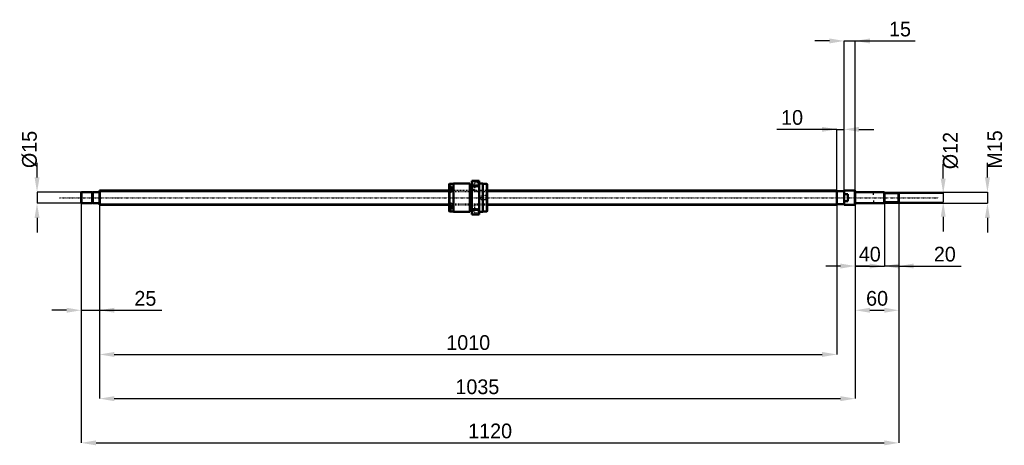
# Model space of a CAD drawing. Header units: millimetres. Extents: x -109 to 1239, y -339 to 244.
import ezdxf

# ---------------------------------------------------------------- set-up
doc = ezdxf.new("R2010")
doc.units = ezdxf.units.MM
doc.linetypes.add('Center', pattern=[1.5, 0.45, -0.5, 0.05, -0.5])
doc.linetypes.add('Dashed', pattern=[2, 1, -1])
for name, color, linetype, lineweight in [('2d ConnectionPoints', 7, 'Continuous', 50), ('AM_0', 7, 'Continuous', 50), ('AM_4', 3, 'Continuous', 25), ('AM_5', 3, 'Continuous', 25), ('AM_7', 7, 'Center', 25), ('AM_9', 6, 'Dashed', 25)]:
    doc.layers.add(name, color=color, linetype=linetype, lineweight=lineweight)
doc.dimstyles.new('ISO-25', dxfattribs={"dimtxt": 2.5, "dimasz": 2.5, "dimexe": 1.25, "dimexo": 0.625, "dimtad": 1, "dimtxsty": 'Standard', "dimcen": 2.5, "dimadec": 0, "dimazin": 0, "dimtfac": 1, "dimtmove": 0, "dimatfit": 3, "dimfxl": 0, "dimarcsym": 0})

# ---------------------------------------------------------------- blocks, each defined once
blk = doc.blocks.new('1_BNK_2020_3_6G0_1120LC5Y0_Nut_0_in_BNK2020_3_6G0_1120LC5Y_5310__0')
at = {"layer": 'AM_0'}
for p, q in [((479.5, 19), (479, 18.5)), ((479, 18.5), (479, -10.6)), ((479, 15.2), (479.5, 15.5)), ((482, 13.7), (479.3, 13.7)), ((485, 19), (479.5, 19)), ((479.5, 19), (479.5, 15.5)), ((482, 15.5), (479.5, 15.5)), ((482, 15.5), (482, 10.9)), ((507, 19.5), (485, 19.5)), ((485, 19.5), (485, -19.5)), ((507, 19.5), (507, -19.5)), ((510, 17.6), (507, 17.6)), ((510, 23), (510, -23)), ((520, 23), (510, 23)), ((510, 15.6), (510.5, 16.7)), ((510.5, 23), (510.5, 16.7)), ((510.5, 16.7), (519.5, 16.7)), ((519.5, 23), (519.5, 16.7)), ((519.5, 16.7), (520, 15.6)), ((520, 23), (520, -23)), ((525, 19.5), (520, 19.5)), ((525, 19.5), (525, -19.5)), ((530.5, 19), (525, 19)), ((531, 18.5), (530.5, 19)), ((530.5, 19), (530.5, -19)), ((531, 18.5), (531, -18.5)), ((479.5, 10.9), (479, 10.6)), ((482, 10.9), (479.5, 10.9)), ((479.5, 10.9), (479.5, -10.9)), ((479, -10.6), (479, -18.5)), ((479, -10.6), (479.5, -10.9)), ((482, -10.9), (479.5, -10.9)), ((482, -10.9), (482, -15.5)), ((479.5, -15.5), (479, -15.2)), ((479, -18.5), (479.5, -19)), ((479.3, -13.7), (482, -13.7)), ((482, -15.5), (479.5, -15.5)), ((479.5, -15.5), (479.5, -19)), ((479.5, -19), (485, -19)), ((485, -19.5), (507, -19.5)), ((507, -17.6), (510, -17.6)), ((510.5, -16.7), (510, -15.6)), ((510, -23), (520, -23)), ((510.5, -16.7), (510.5, -23)), ((519.5, -16.7), (510.5, -16.7)), ((520, -15.6), (519.5, -16.7)), ((519.5, -16.7), (519.5, -23)), ((520, -19.5), (525, -19.5)), ((525, -19), (530.5, -19)), ((530.5, -19), (531, -18.5))]:
    blk.add_line(p, q, dxfattribs=at)
for centre, start, end in [((479.3, 13.4), 90, 180), ((479.3, -13.4), 180, 270)]:
    blk.add_arc(centre, 0.275, start, end, dxfattribs=at)
at = {"layer": 'AM_4'}
for p, q in [((479.3, 13.7), (479.3, 10.8)), ((479.3, -10.8), (479.3, -13.7))]:
    blk.add_line(p, q, dxfattribs=at)
at = {"layer": 'AM_5', "linetype": 'Dashed'}
for p, q in [((523.7, 2.6), (524.4, 3)), ((531, 3), (524.4, 3)), ((524.4, 3), (524.4, -3)), ((523.7, -2.6), (524.4, -3)), ((531, -3), (524.4, -3))]:
    blk.add_line(p, q, dxfattribs=at)
at = {"layer": 'AM_7'}
for p, q in [((509.5, 14.8), (520.5, 14.8)), ((478.9, 11), (482.1, 11)), ((478.9, -11), (482.1, -11)), ((509.5, -14.8), (520.5, -14.8))]:
    blk.add_line(p, q, dxfattribs=at)
at = {"layer": 'AM_9'}
for p, q in [((513.5, 18.1), (510, 18.1)), ((520, 20.3), (513.5, 20.3)), ((513.5, 20.3), (513.5, 9.3)), ((482, 13.3), (479, 13.3)), ((480.9, 12.4), (479, 12.4)), ((480.9, 12), (479, 12)), ((480.9, 11.3), (479, 11.3)), ((480.9, 10.6), (479, 10.6)), ((531, 10), (479, 10)), ((480.9, 9.9), (479, 9.9)), ((480.9, 9.6), (479, 9.6)), ((482, 8.7), (479, 8.7)), ((479, 7.7), (482, 7.7)), ((479.3, 10.8), (479.3, 8.2)), ((479.3, 8.2), (482, 8.2)), ((480.9, 12.4), (480.9, 9.6)), ((482, 10.9), (482, 7.7)), ((510, 11.5), (513.5, 11.5)), ((513.5, 9.3), (520, 9.3)), ((522.6, 2.6), (521.1, 0)), ((521.1, 0), (522.6, -2.6)), ((530.6, 2.6), (522.6, 2.6)), ((522.6, 2.6), (522.6, -2.6)), ((531, 3), (530.6, 2.6)), ((530.6, 2.6), (530.6, -2.6)), ((482, -7.7), (479, -7.7)), ((482, -8.7), (479, -8.7)), ((480.9, -9.6), (479, -9.6)), ((480.9, -9.9), (479, -9.9)), ((479, -10), (531, -10)), ((480.9, -10.6), (479, -10.6)), ((480.9, -11.3), (479, -11.3)), ((480.9, -12), (479, -12)), ((480.9, -12.4), (479, -12.4)), ((482, -13.3), (479, -13.3)), ((482, -8.2), (479.3, -8.2)), ((479.3, -8.2), (479.3, -10.8)), ((480.9, -9.6), (480.9, -12.4)), ((482, -7.7), (482, -10.9)), ((513.5, -11.4), (510, -11.4)), ((520, -9.2), (513.5, -9.2)), ((513.5, -9.2), (513.5, -20.2)), ((522.6, -2.6), (530.6, -2.6)), ((530.6, -2.6), (531, -3)), ((510, -18), (513.5, -18)), ((513.5, -20.2), (520, -20.2))]:
    blk.add_line(p, q, dxfattribs=at)
for centre, start, end in [((479.3, 8.5), 180, 270), ((479.3, -8.5), 90, 180)]:
    blk.add_arc(centre, 0.275, start, end, dxfattribs=at)
blk = doc.blocks.new('2_BNK_2020_3_6G0_1120LC5Y_Shaft_0_in_BNK2020_3_6G0_1120LC5Y_5310__0')
at = {"layer": 'AM_0'}
for p, q in [((-24.5, 7.5), (-25, 7)), ((-25, 7), (-25, -7)), ((-10.2, 7.5), (-24.5, 7.5)), ((-24.5, 7.5), (-24.5, -7.5)), ((-10.2, 7.5), (-10.2, -7.5)), ((-9, 7.2), (-10.2, 7.2)), ((-0.2, 7.5), (-9, 7.5)), ((-9, 7.5), (-9, -7.5)), ((0.3, 10), (0, 9.7)), ((0, 9.7), (0, -9.7)), ((479, 10), (0.3, 10)), ((0.3, 10), (0.3, -10)), ((1010, 10), (531, 10)), ((1010, 10), (1010, -10)), ((1020, 9), (1010, 9)), ((1020, 9.8), (1020, -9.8)), ((1034.7, 9.8), (1020, 9.8)), ((1025, 4.8), (1020, 4.8)), ((1025, 4.8), (1025, -4.8)), ((1035, 9.4), (1034.7, 9.8)), ((1034.7, 9.8), (1034.7, -9.8)), ((1035, 9.4), (1035, -9.4)), ((1074.5, 7.5), (1035.2, 7.5)), ((1075, 7), (1074.5, 7.5)), ((1074.5, 7.5), (1074.5, -7.5)), ((1075, 7), (1075, -7)), ((1094.5, 6), (1075, 6)), ((1095, 5.5), (1094.5, 6)), ((1094.5, 6), (1094.5, -6)), ((1095, 5.5), (1095, -5.5)), ((-25, -7), (-24.5, -7.5)), ((-24.5, -7.5), (-10.2, -7.5)), ((-10.2, -7.2), (-9, -7.2)), ((-9, -7.5), (-0.2, -7.5)), ((0, -9.7), (0.3, -10)), ((0.3, -10), (479, -10)), ((531, -10), (1010, -10)), ((1010, -9), (1020, -9)), ((1020, -4.8), (1025, -4.8)), ((1020, -9.8), (1034.7, -9.8)), ((1034.7, -9.8), (1035, -9.4)), ((1035.2, -7.5), (1074.5, -7.5)), ((1074.5, -7.5), (1075, -7)), ((1075, -6), (1094.5, -6)), ((1094.5, -6), (1095, -5.5))]:
    blk.add_line(p, q, dxfattribs=at)
for centre, start, end in [((-0.2, 7.7), 270, 360), ((1035.2, 7.7), 180, 270), ((-0.2, -7.7), 0, 90), ((1035.2, -7.7), 90, 180)]:
    blk.add_arc(centre, 0.2, start, end, dxfattribs=at)
at = {"layer": 'AM_4'}
for p, q in [((-0.2, 7.5), (-0.2, -7.5)), ((1035.2, 7.5), (1035.2, -7.5))]:
    blk.add_line(p, q, dxfattribs=at)
at = {"layer": 'AM_5'}
for p, q in [((0, 8.5), (479, 8.5)), ((531, 8.5), (1010, 8.5)), ((1010, 5), (1010, 8.5)), ((1075, 6.9), (1060, 6.9)), ((1060, 3.8), (1060, 6.9)), ((0, -8.5), (479, -8.5)), ((531, -8.5), (1010, -8.5)), ((1010, -5), (1010, -8.5)), ((1060, -3.8), (1060, -6.9)), ((1075, -6.9), (1060, -6.9))]:
    blk.add_line(p, q, dxfattribs=at)
at = {"layer": 'AM_5', "linetype": 'Dashed'}
for p, q in [((479, 8.5), (531, 8.5)), ((479, -8.5), (531, -8.5))]:
    blk.add_line(p, q, dxfattribs=at)
at = {"layer": 'AM_7'}
blk.add_line((-54.8, 0), (1149.8, 0), dxfattribs=at)
at = {"layer": 'AM_9'}
for p, q in [((531, 10), (479, 10)), ((479, -10), (531, -10))]:
    blk.add_line(p, q, dxfattribs=at)
blk = doc.blocks.new('*D3')
at = {"layer": 'AM_5', "color": 0, "lineweight": -2}
for p, q in [((-25, -7), (-25, -154.3)), ((0, -9.7), (0, -154.3)), ((-45.2, -154.3), (-65.4, -154.3)), ((-25, -154.3), (0, -154.3)), ((0, -154.3), (85.2, -154.3)), ((20.2, -154.3), (40.4, -154.3))]:
    blk.add_line(p, q, dxfattribs=at)
at = {"layer": 'AM_5', "color": 0}
for points in [[(-45.2, -157.7), (-45.2, -150.9), (-25, -154.3)], [(20.2, -150.9), (20.2, -157.7), (0, -154.3)]]:
    blk.add_solid(points, dxfattribs=at)
at = {"layer": 'Defpoints', "color": 0}
for p in [(-25, -7), (0, -9.7), (0, -154.3)]:
    blk.add_point(p, dxfattribs=at)
at = {"layer": 'AM_5', "color": 0, "insert": (62.8, -138.1), "char_height": 20.2, "attachment_point": 5}
blk.add_mtext('25', dxfattribs=at)
blk = doc.blocks.new('*D4')
at = {"layer": 'AM_5', "color": 0, "lineweight": -2}
for p, q in [((1075, -7), (1075, -93.7)), ((1095, -5.5), (1095, -93.7)), ((1054.8, -93.7), (1034.6, -93.7)), ((1095, -93.7), (1075, -93.7)), ((1095, -93.7), (1180.2, -93.7)), ((1115.2, -93.7), (1135.4, -93.7))]:
    blk.add_line(p, q, dxfattribs=at)
at = {"layer": 'AM_5', "color": 0}
for points in [[(1054.8, -97.1), (1054.8, -90.3), (1075, -93.7)], [(1115.2, -90.3), (1115.2, -97.1), (1095, -93.7)]]:
    blk.add_solid(points, dxfattribs=at)
at = {"layer": 'Defpoints', "color": 0}
for p in [(1075, -7), (1095, -5.5), (1075, -93.7)]:
    blk.add_point(p, dxfattribs=at)
at = {"layer": 'AM_5', "color": 0, "insert": (1157.8, -77.5), "char_height": 20.2, "attachment_point": 5}
blk.add_mtext('20', dxfattribs=at)
blk = doc.blocks.new('*D5')
at = {"layer": 'AM_5', "color": 0, "lineweight": -2}
for p, q in [((1035, -9.4), (1035, -93.7)), ((1075, -7), (1075, -93.7)), ((1014.8, -93.7), (994.6, -93.7)), ((1035, -93.7), (1075, -93.7)), ((1095.2, -93.7), (1115.4, -93.7))]:
    blk.add_line(p, q, dxfattribs=at)
at = {"layer": 'AM_5', "color": 0}
for points in [[(1014.8, -97.1), (1014.8, -90.3), (1035, -93.7)], [(1095.2, -90.3), (1095.2, -97.1), (1075, -93.7)]]:
    blk.add_solid(points, dxfattribs=at)
at = {"layer": 'Defpoints', "color": 0}
for p in [(1035, -9.4), (1075, -7), (1075, -93.7)]:
    blk.add_point(p, dxfattribs=at)
at = {"layer": 'AM_5', "color": 0, "insert": (1055, -77.5), "char_height": 20.2, "attachment_point": 5}
blk.add_mtext('40', dxfattribs=at)
blk = doc.blocks.new('*D6')
at = {"layer": 'AM_5', "color": 0, "lineweight": -2}
for p, q in [((1035, -9.4), (1035, -154.3)), ((1095, -5.5), (1095, -154.3)), ((1055.2, -154.3), (1074.8, -154.3))]:
    blk.add_line(p, q, dxfattribs=at)
at = {"layer": 'AM_5', "color": 0}
for points in [[(1055.2, -150.9), (1055.2, -157.7), (1035, -154.3)], [(1074.8, -157.7), (1074.8, -150.9), (1095, -154.3)]]:
    blk.add_solid(points, dxfattribs=at)
at = {"layer": 'Defpoints', "color": 0}
for p in [(1035, -9.4), (1095, -5.5), (1095, -154.3)]:
    blk.add_point(p, dxfattribs=at)
at = {"layer": 'AM_5', "color": 0, "insert": (1065, -138.1), "char_height": 20.2, "attachment_point": 5}
blk.add_mtext('60', dxfattribs=at)
blk = doc.blocks.new('*D7')
at = {"layer": 'AM_5', "color": 0, "lineweight": -2}
for p, q in [((999.8, 214.9), (979.6, 214.9)), ((1020, -9.8), (1020, 214.9)), ((1020, 214.9), (1035, 214.9)), ((1035, -9.4), (1035, 214.9)), ((1035, 214.9), (1117.3, 214.9)), ((1055.2, 214.9), (1075.4, 214.9))]:
    blk.add_line(p, q, dxfattribs=at)
at = {"layer": 'AM_5', "color": 0}
for points in [[(999.8, 211.5), (999.8, 218.3), (1020, 214.9)], [(1055.2, 218.3), (1055.2, 211.5), (1035, 214.9)]]:
    blk.add_solid(points, dxfattribs=at)
at = {"layer": 'Defpoints', "color": 0}
for p in [(1035, 214.9), (1020, -9.8), (1035, -9.4)]:
    blk.add_point(p, dxfattribs=at)
at = {"layer": 'AM_5', "color": 0, "insert": (1096.4, 231.1), "char_height": 20.2, "attachment_point": 5}
blk.add_mtext('15', dxfattribs=at)
blk = doc.blocks.new('*D8')
at = {"layer": 'AM_5', "color": 0, "lineweight": -2}
for p, q in [((1010, 93.7), (927.7, 93.7)), ((989.8, 93.7), (969.6, 93.7)), ((1010, -8.5), (1010, 93.7)), ((1010, 93.7), (1020, 93.7)), ((1020, -9.8), (1020, 93.7)), ((1040.2, 93.7), (1060.4, 93.7))]:
    blk.add_line(p, q, dxfattribs=at)
at = {"layer": 'AM_5', "color": 0}
for points in [[(989.8, 90.3), (989.8, 97.1), (1010, 93.7)], [(1040.2, 97.1), (1040.2, 90.3), (1020, 93.7)]]:
    blk.add_solid(points, dxfattribs=at)
at = {"layer": 'Defpoints', "color": 0}
for p in [(1020, 93.7), (1010, -8.5), (1020, -9.8)]:
    blk.add_point(p, dxfattribs=at)
at = {"layer": 'AM_5', "color": 0, "insert": (948.6, 109.9), "char_height": 20.2, "attachment_point": 5}
blk.add_mtext('10', dxfattribs=at)
blk = doc.blocks.new('*D9')
at = {"layer": 'AM_5', "color": 0, "lineweight": -2}
for p, q in [((0, -9.7), (0, -214.9)), ((1010, -8.5), (1010, -214.9)), ((20.2, -214.9), (989.8, -214.9))]:
    blk.add_line(p, q, dxfattribs=at)
at = {"layer": 'AM_5', "color": 0}
for points in [[(20.2, -211.5), (20.2, -218.3), (0, -214.9)], [(989.8, -218.3), (989.8, -211.5), (1010, -214.9)]]:
    blk.add_solid(points, dxfattribs=at)
at = {"layer": 'Defpoints', "color": 0}
for p in [(0, -9.7), (1010, -8.5), (1010, -214.9)]:
    blk.add_point(p, dxfattribs=at)
at = {"layer": 'AM_5', "color": 0, "insert": (505, -198.7), "char_height": 20.2, "attachment_point": 5}
blk.add_mtext('1010', dxfattribs=at)
blk = doc.blocks.new('*D10')
at = {"layer": 'AM_5', "color": 0, "lineweight": -2}
for p, q in [((0, -9.7), (0, -275.5)), ((1035, -9.4), (1035, -275.5)), ((20.2, -275.5), (1014.8, -275.5))]:
    blk.add_line(p, q, dxfattribs=at)
at = {"layer": 'AM_5', "color": 0}
for points in [[(20.2, -272.1), (20.2, -278.9), (0, -275.5)], [(1014.8, -278.9), (1014.8, -272.1), (1035, -275.5)]]:
    blk.add_solid(points, dxfattribs=at)
at = {"layer": 'Defpoints', "color": 0}
for p in [(0, -9.7), (1035, -9.4), (1035, -275.5)]:
    blk.add_point(p, dxfattribs=at)
at = {"layer": 'AM_5', "color": 0, "insert": (517.5, -259.3), "char_height": 20.2, "attachment_point": 5}
blk.add_mtext('1035', dxfattribs=at)
blk = doc.blocks.new('*D11')
at = {"layer": 'AM_5', "color": 0, "lineweight": -2}
for p, q in [((-25, -7), (-25, -336.1)), ((1095, -5.5), (1095, -336.1)), ((-4.8, -336.1), (1074.8, -336.1))]:
    blk.add_line(p, q, dxfattribs=at)
at = {"layer": 'AM_5', "color": 0}
for points in [[(-4.8, -332.7), (-4.8, -339.5), (-25, -336.1)], [(1074.8, -339.5), (1074.8, -332.7), (1095, -336.1)]]:
    blk.add_solid(points, dxfattribs=at)
at = {"layer": 'Defpoints', "color": 0}
for p in [(-25, -7), (1095, -5.5), (1095, -336.1)]:
    blk.add_point(p, dxfattribs=at)
at = {"layer": 'AM_5', "color": 0, "insert": (535, -319.9), "char_height": 20.2, "attachment_point": 5}
blk.add_mtext('1120', dxfattribs=at)
blk = doc.blocks.new('*D12')
at = {"layer": 'AM_5', "color": 0, "lineweight": -2}
for p, q in [((-85.6, 27.7), (-85.6, 47.9)), ((-24.5, 7.5), (-85.6, 7.5)), ((-85.6, 7.5), (-85.6, -7.5)), ((-24.5, -7.5), (-85.6, -7.5)), ((-85.6, -27.7), (-85.6, -47.9))]:
    blk.add_line(p, q, dxfattribs=at)
at = {"layer": 'AM_5', "color": 0}
for points in [[(-89, 27.7), (-82.2, 27.7), (-85.6, 7.5)], [(-82.2, -27.7), (-89, -27.7), (-85.6, -7.5)]]:
    blk.add_solid(points, dxfattribs=at)
at = {"layer": 'Defpoints', "color": 0}
for p in [(-24.5, 7.5), (-85.6, -7.5), (-24.5, -7.5)]:
    blk.add_point(p, dxfattribs=at)
at = {"layer": 'AM_5', "color": 0, "insert": (-95.7, 66.1), "char_height": 20.2, "attachment_point": 5, "rotation": 90}
blk.add_mtext('Ø15', dxfattribs=at)
blk = doc.blocks.new('*D13')
at = {"layer": 'AM_5', "color": 0, "lineweight": -2}
for p, q in [((1155.6, 26.2), (1155.6, 46.4)), ((1094.5, 6), (1155.6, 6)), ((1155.6, 6), (1155.6, -6)), ((1094.5, -6), (1155.6, -6)), ((1155.6, -26.2), (1155.6, -46.4))]:
    blk.add_line(p, q, dxfattribs=at)
at = {"layer": 'AM_5', "color": 0}
for points in [[(1152.2, 26.2), (1159, 26.2), (1155.6, 6)], [(1159, -26.2), (1152.2, -26.2), (1155.6, -6)]]:
    blk.add_solid(points, dxfattribs=at)
at = {"layer": 'Defpoints', "color": 0}
for p in [(1094.5, 6), (1094.5, -6), (1155.6, -6)]:
    blk.add_point(p, dxfattribs=at)
at = {"layer": 'AM_5', "color": 0, "insert": (1165.7, 64.6), "char_height": 20.2, "attachment_point": 5, "rotation": 90}
blk.add_mtext('Ø12', dxfattribs=at)
blk = doc.blocks.new('*D14')
at = {"layer": 'AM_5', "color": 0, "lineweight": -2}
for p, q in [((1216.2, 27.7), (1216.2, 47.9)), ((1074.5, 7.5), (1216.2, 7.5)), ((1216.2, 7.5), (1216.2, -7.5)), ((1074.5, -7.5), (1216.2, -7.5)), ((1216.2, -27.7), (1216.2, -47.9))]:
    blk.add_line(p, q, dxfattribs=at)
at = {"layer": 'AM_5', "color": 0}
for points in [[(1212.8, 27.7), (1219.6, 27.7), (1216.2, 7.5)], [(1219.6, -27.7), (1212.8, -27.7), (1216.2, -7.5)]]:
    blk.add_solid(points, dxfattribs=at)
at = {"layer": 'Defpoints', "color": 0}
for p in [(1074.5, 7.5), (1074.5, -7.5), (1216.2, -7.5)]:
    blk.add_point(p, dxfattribs=at)
at = {"layer": 'AM_5', "color": 0, "insert": (1226.3, 66.1), "char_height": 20.2, "attachment_point": 5, "rotation": 90}
blk.add_mtext('M15', dxfattribs=at)

msp = doc.modelspace()

# ---------------------------------------------------------------- linework, layer by layer
at = {"layer": '2d ConnectionPoints'}
for p in [(0, 0), (1025, 0)]:
    msp.add_point(p, dxfattribs=at)

# ---------------------------------------------------------------- block references
for name in ['1_BNK_2020_3_6G0_1120LC5Y0_Nut_0_in_BNK2020_3_6G0_1120LC5Y_5310__0', '2_BNK_2020_3_6G0_1120LC5Y_Shaft_0_in_BNK2020_3_6G0_1120LC5Y_5310__0']:
    msp.add_blockref(name, (0, 0))

# ---------------------------------------------------------------- dimensions: what is measured, and where the dimension line sits
at = {"layer": 'AM_5'}
for base, p1, p2, text, picture, middle in [((1035, 214.9), (1020, -9.75), (1035, -9.45), '15', '*D7', (1096.3695, 214.9)), ((1020, 93.7), (1010, -8.4665), (1020, -9.75), '10', '*D8', (948.6305, 93.7)), ((0, -154.3), (-25, -7), (0, -9.7), '25', '*D3', (62.8124, -154.3)), ((1095, -336.1), (-25, -7), (1095, -5.5), '1120', '*D11', (535, -336.1)), ((1010, -214.9), (0, -9.7), (1010, -8.4665), '1010', '*D9', (505, -214.9)), ((1035, -275.5), (0, -9.7), (1035, -9.45), '1035', '*D10', (517.5, -275.5)), ((1075, -93.7), (1035, -9.45), (1075, -7), '40', '*D5', (1055, -93.7)), ((1075, -93.7), (1095, -5.5), (1075, -7), '20', '*D4', (1157.8124, -93.7)), ((1095, -154.3), (1035, -9.45), (1095, -5.5), '60', '*D6', (1065, -154.3))]:
    dim = msp.add_linear_dim(base=base, p1=p1, p2=p2, text=text, dimstyle='ISO-25', override={"dimtxt": 20.2, "dimasz": 20.2, "dimexe": 0, "dimexo": 0, "dimgap": 6.06}, dxfattribs=at)
    dim.commit()
    dim.dimension.update_dxf_attribs({"geometry": picture, "text_midpoint": middle, "dimtype": 160})
for base, p1, p2, text, picture, middle in [((-85.6, -7.5), (-24.5, 7.5), (-24.5, -7.5), 'Ø15', '*D12', (-95.7, 66.08)), ((1216.2, -7.5), (1074.5, 7.5), (1074.5, -7.5), 'M15', '*D14', (1226.3, 66.08)), ((1155.6, -6), (1094.5, 6), (1094.5, -6), 'Ø12', '*D13', (1165.7, 64.58))]:
    dim = msp.add_linear_dim(base=base, p1=p1, p2=p2, angle=90, text=text, dimstyle='ISO-25', override={"dimtxt": 20.2, "dimasz": 20.2, "dimexe": 0, "dimexo": 0, "dimgap": 6.06}, dxfattribs=at)
    dim.commit()
    dim.dimension.update_dxf_attribs({"geometry": picture, "text_midpoint": middle, "dimtype": 160, "text_rotation": 90})

doc.saveas('drawing.dxf')
